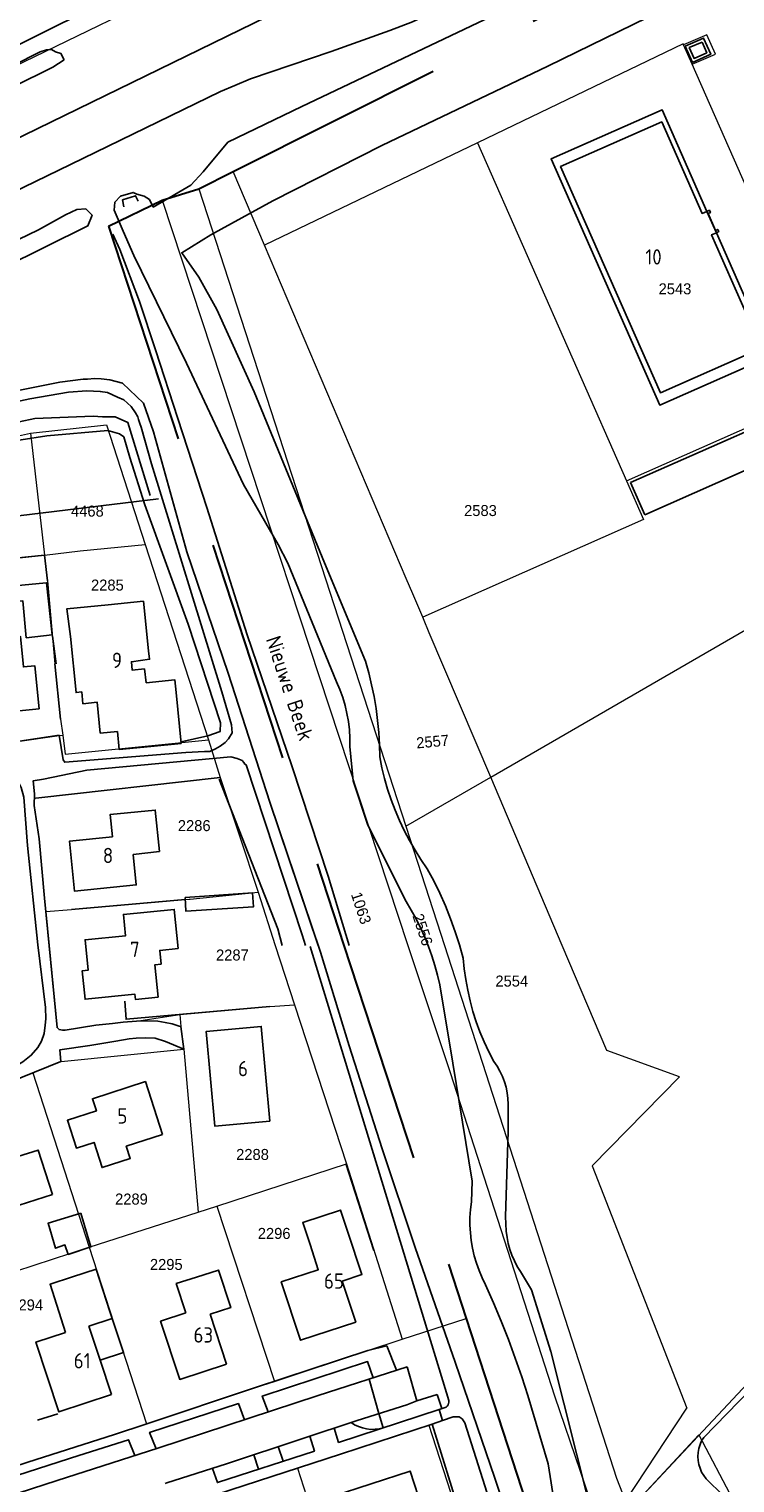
# Model space of a CAD drawing. Header units: metres. Extents: x 233874 to 239264, y 443832 to 448222.
# Tile 137 of 198: x 236683 to 236798, y 445912 to 446150. Entities that reach past the tile are written whole.
import ezdxf
from ezdxf.enums import TextEntityAlignment as Align

# ---------------------------------------------------------------- set-up
doc = ezdxf.new("R2010")
doc.units = ezdxf.units.M
doc.header["$MEASUREMENT"] = 0
doc.linetypes.add('DGN3', pattern=[54.868356, 36.578904, -18.289452])
for name, color, linetype in [('BIJGEBOUW', 4, 'Continuous'), ('DAKRAND', 4, 'Continuous'), ('DAKRAND-BYG', 4, 'Continuous'), ('Goud-kadastrale grenzen', 13, 'Continuous'), ('HEG', 253, 'Continuous'), ('HOOFDGEBOUW', 4, 'Continuous'), ('HOUTWAL', 253, 'Continuous'), ('HUISNUMMER', 253, 'Continuous'), ('INSTEEKSLOOT', 153, 'Continuous'), ('KANTVERH', 253, 'Continuous'), ('KNTOPENVERH', 253, 'Continuous'), ('KUNSTWERK', 253, 'Continuous'), ('MUUR', 253, 'Continuous'), ('OVERIGEAFSCH', 253, 'Continuous'), ('OVERVBOUW', 253, 'Continuous'), ('OVLIJNOBJ', 253, 'Continuous'), ('RASTER', 253, 'Continuous'), ('WATERLNAAM', 253, 'Continuous')]:
    doc.layers.add(name, color=color, linetype=linetype)
for name, color, linetype, lineweight in [('G01 kadestrale perceelsgrens', 73, 'Continuous', 0), ('G02 kadestrale sectiegrens', 73, 'DGN3', 30), ('Z01 perceelnummer', 73, 'Continuous', 13)]:
    doc.layers.add(name, color=color, linetype=linetype, lineweight=lineweight)
doc.styles.get("Standard").update_dxf_attribs({"font": 'iso.shx'})
doc.styles.add('Styledgn001', font='dgn001.shx')

# ---------------------------------------------------------------- blocks, each defined once
blk = doc.blocks.new('A$C1532452F')
at = {"layer": 'G01 kadestrale perceelsgrens'}
for p, q in [((236793.895, 446148.897), (236790.094, 446147.265)), ((236795.315, 446145.739), (236793.895, 446148.897)), ((236791.491, 446144.096), (236790.094, 446147.265)), ((236791.491, 446144.096), (236795.315, 446145.739)), ((236756.391, 446131.257), (236721.565, 446114.497)), ((236756.391, 446131.257), (236780.759, 446075.987)), ((236721.565, 446114.497), (236716.432, 446126.569)), ((236710.823, 446123.756), (236744.686, 446019.502)), ((236704.802, 446121.868), (236744.976, 446000)), ((236758.547, 446027.517), (236880.633, 446098.113)), ((236683.306, 446083.779), (236695.746, 446085.12)), ((236695.746, 446085.12), (236702.062, 446065.592)), ((236663.845, 446079.457), (236683.306, 446083.779)), ((236683.306, 446083.779), (236685.567, 446063.812)), ((236780.759, 446075.987), (236783.555, 446069.679)), ((236783.555, 446069.679), (236747.428, 446053.669)), ((236691.415, 446064.53), (236702.062, 446065.592)), ((236702.062, 446065.592), (236712.402, 446033.623)), ((236665.695, 446061.789), (236685.567, 446063.812)), ((236685.567, 446063.812), (236691.415, 446064.53)), ((236685.567, 446063.812), (236686.066, 446059.644)), ((236686.066, 446059.644), (236687.283, 446046.035)), ((236687.283, 446046.035), (236688.195, 446036.999)), ((236688.195, 446036.999), (236688.566, 446034.413)), ((236687.964, 446034.358), (236688.566, 446034.413)), ((236712.402, 446033.623), (236714.298, 446027.469)), ((236714.298, 446027.469), (236684.171, 446024.06)), ((236714.298, 446027.469), (236720.496, 446008.709)), ((236744.686, 446019.502), (236758.547, 446027.517)), ((236770.247, 446000), (236758.547, 446027.517)), ((236684.171, 446024.06), (236683.917, 446024.027)), ((236744.686, 446019.502), (236750.983, 446000)), ((236709.429, 446007.565), (236720.496, 446008.709)), ((236720.496, 446008.709), (236723.318, 446000)), ((236685.816, 446005.543), (236689.986, 446005.892)), ((236685.816, 446005.543), (236686.353, 446000)), ((236723.318, 446000), (236726.463, 445990.293)), ((236744.976, 446000), (236745.042, 445999.8)), ((236707.69, 445988.707), (236722.411, 445989.994)), ((236722.411, 445989.994), (236726.463, 445990.293)), ((236726.463, 445990.293), (236734.98, 445964.279)), ((236700.617, 445987.627), (236707.69, 445988.707)), ((236707.69, 445988.707), (236707.903, 445986.756)), ((236707.903, 445986.756), (236708.39, 445983.036)), ((236688.284, 445981.013), (236708.39, 445983.036)), ((236708.39, 445983.036), (236710.701, 445956.401)), ((236683.669, 445979.164), (236688.284, 445981.013)), ((236683.669, 445979.164), (236692.903, 445950.628)), ((236775.136, 445963.958), (236789.418, 445978.502)), ((236713.787, 445957.362), (236734.98, 445964.279)), ((236734.98, 445964.279), (236744.073, 445935.607)), ((236775.136, 445963.958), (236790.615, 445924.331)), ((236692.903, 445950.628), (236710.701, 445956.401)), ((236710.701, 445956.401), (236713.787, 445957.362)), ((236713.787, 445957.362), (236723.201, 445928.711)), ((236671.969, 445943.837), (236692.903, 445950.628)), ((236692.903, 445950.628), (236702.239, 445921.76)), ((236744.073, 445935.607), (236754.526, 445939.013)), ((236738.48, 445933.742), (236744.073, 445935.607)), ((236723.201, 445928.711), (236738.48, 445933.742)), ((236780.608, 445909.105), (236790.615, 445924.331)), ((236748.43, 445921.563), (236758.198, 445891.526)), ((236781.172, 445907.695), (236792.604, 445919.96)), ((236792.604, 445919.96), (236798.198, 445909.291)), ((236726.935, 445914.513), (236736.974, 445883.741))]:
    blk.add_line(p, q, dxfattribs=at)
at = {"layer": 'G01 kadestrale perceelsgrens', "flags": 128}
for points in [[(236389.621, 446000), (236394.594, 446002.56), (236417.433, 446014.369), (236479.709, 446044.945), (236535.146, 446072.132), (236671.665, 446139.442), (236797.763, 446200.557), (236838.356, 446219.946)], [(236790.094, 446147.265), (236790.017, 446147.439), (236756.391, 446131.257)], [(236780.759, 446075.987), (236814.859, 446091.098), (236791.491, 446144.096)], [(236747.428, 446053.669), (236745.803, 446057.491), (236744.728, 446060.02), (236721.565, 446114.497)], [(236758.547, 446027.517), (236748.506, 446051.133), (236747.533, 446053.422), (236747.428, 446053.669)], [(236668.674, 446032.044), (236674.1, 446032.593), (236680.795, 446033.306), (236687.964, 446034.358)], [(236688.566, 446034.413), (236688.966, 446031.254), (236712.402, 446033.623)], [(236683.917, 446024.027), (236683.87, 446022.906), (236684.695, 446017.415), (236685.605, 446007.722), (236685.816, 446005.543)], [(236689.986, 446005.892), (236709.254, 446007.547), (236709.429, 446007.565)], [(236686.353, 446000), (236687.654, 445986.571), (236687.96, 445986.23), (236688.51, 445986.144), (236688.957, 445986.155), (236693.964, 445986.971), (236696.695, 445987.235), (236698.432, 445987.426), (236700.617, 445987.627)], [(236745.042, 445999.8), (236751.924, 445979.198), (236760.2, 445953.568), (236768.962, 445926.358), (236777.364, 445901.677)], [(236750.983, 446000), (236779.108, 445912.894), (236780.608, 445909.105)], [(236789.418, 445978.502), (236777.544, 445982.838), (236770.247, 446000)], [(236663.187, 445970.906), (236677.588, 445976.727), (236683.669, 445979.164)], [(236702.239, 445921.76), (236720.063, 445927.678), (236723.201, 445928.711)], [(236681.348, 445914.995), (236682.881, 445915.493), (236697.006, 445920.011), (236702.141, 445921.727), (236702.239, 445921.76)], [(236726.935, 445914.513), (236734.008, 445916.815), (236748.43, 445921.563)], [(236710.44, 445909.133), (236713.713, 445910.209), (236726.935, 445914.513)]]:
    blk.add_lwpolyline(points, dxfattribs=at)
at = {"layer": 'G02 kadestrale sectiegrens'}
for p, q in [((236716.432, 446126.569), (236851.782, 446194.456)), ((236710.823, 446123.756), (236716.432, 446126.569)), ((236704.802, 446121.868), (236710.823, 446123.756)), ((236696.037, 446117.611), (236704.802, 446121.868)), ((236696.037, 446117.611), (236734.553, 446000)), ((236734.553, 446000), (236754.526, 445939.013)), ((236754.526, 445939.013), (236774.113, 445879.012))]:
    blk.add_line(p, q, dxfattribs=at)
at = {"layer": 'G02 kadestrale sectiegrens', "flags": 128}
blk.add_lwpolyline([(236598.072, 446071.305), (236617.115, 446079.622), (236696.037, 446117.611)], dxfattribs=at)
at = {"layer": 'G01 kadestrale perceelsgrens', "style": 'Styledgn001'}
for s, rotation, p in [('2557', 5.08984, (236749.042, 446033.342)), ('1063', 288.29008, (236737.366, 446006.11)), ('2556', 288.41683, (236747.424, 446002.589))]:
    blk.add_text(s, height=1.8, rotation=rotation, dxfattribs=at).set_placement(p, align=Align.MIDDLE_CENTER)
at = {"layer": 'Z01 perceelnummer', "linetype": 'Continuous', "lineweight": 13, "style": 'Styledgn001'}
for s, p in [('2543', (236788.676, 446107.382)), ('4468', (236692.597, 446071.03)), ('2583', (236756.871, 446071.121)), ('2285', (236695.865, 446058.931)), ('2286', (236710.067, 446019.591)), ('2287', (236716.308, 445998.435)), ('2554', (236761.991, 445994.172)), ('2288', (236719.596, 445965.816)), ('2289', (236699.802, 445958.523)), ('2296', (236723.136, 445952.9)), ('2295', (236705.497, 445947.826)), ('2294', (236682.674, 445941.203))]:
    blk.add_text(s, height=1.8, dxfattribs=at).set_placement(p, align=Align.MIDDLE_CENTER)

msp = doc.modelspace()

# ---------------------------------------------------------------- linework, layer by layer
at = {"layer": 'BIJGEBOUW'}
msp.add_lwpolyline([(236686.83, 446050.82), (236685.92, 446059.29), (236685.86, 446059.29), (236680.76, 446058.81), (236681, 446056.27), (236682.02, 446056.36), (236682.59, 446050.33), (236686.83, 446050.82)], dxfattribs=at)
at = {"layer": 'DAKRAND'}
msp.add_line((236696.29, 445940.14), (236696.66, 445939), dxfattribs=at)
for points in [[(236689.82, 446050.51), (236689.24, 446055.07), (236695.98, 446055.72)], [(236702.58, 446048.17), (236702.77, 446046.79), (236699.79, 446046.4), (236699.91, 446045.04), (236701.93, 446045.22), (236702.21, 446042.96), (236706.92, 446043.42), (236707.12, 446041.34)], [(236735.21, 445953.13), (236733.99, 445956.73), (236727.8, 445954.7), (236729, 445951.08)], [(236690.17, 445945.82), (236686.49, 445944.58), (236689.04, 445936.72)], [(236710.43, 445945.73), (236707.14, 445944.7), (236708.67, 445939.9)]]:
    msp.add_lwpolyline(points, dxfattribs=at)
at = {"layer": 'DAKRAND-BYG'}
for points in [[(236708.57, 446007.86), (236719.6, 446008.59), (236719.75, 446006.31), (236708.72, 446005.58), (236708.57, 446007.86)], [(236691.5, 445956.23), (236693.17, 445950.69), (236689.46, 445949.47), (236688.93, 445951.02), (236687.38, 445950.48), (236686.16, 445954.56), (236691.5, 445956.23)]]:
    msp.add_lwpolyline(points, dxfattribs=at)
at = {"layer": 'HEG'}
for p, q in [((236687.28, 446046.03), (236688.2, 446037)), ((236684.17, 446024.06), (236714.3, 446027.47)), ((236689.99, 446005.89), (236708.6, 446007.49)), ((236739.41, 445950.11), (236734.87, 445964.32))]:
    msp.add_line(p, q, dxfattribs=at)
msp.add_lwpolyline([(236658.86, 446061.08), (236685.57, 446063.81), (236686.07, 446059.64)], dxfattribs=at)
at = {"layer": 'HOOFDGEBOUW'}
for p, q in [((236700.06, 446014.89), (236704.4, 446015.34)), ((236715.33, 445931.53), (236712.65, 445939.67)), ((236696.66, 445939), (236692.86, 445937.75)), ((236694.7, 445932.16), (236692.86, 445937.75)), ((236696.55, 445926.54), (236694.7, 445932.16))]:
    msp.add_line(p, q, dxfattribs=at)
for points in [[(236793.11, 446147.74), (236793.88, 446145.99), (236791.79, 446145.05), (236791, 446146.83), (236793.11, 446147.74)], [(236793.91, 446120.05), (236793.12, 446119.7), (236786.52, 446134.68), (236769.97, 446127.38), (236786.3, 446090.38), (236802.83, 446097.68), (236794.66, 446116.22), (236795.45, 446116.56)], [(236795.45, 446116.56), (236795.84, 446116.74), (236795.68, 446117.1), (236795.31, 446116.94), (236794.1, 446119.69), (236794.46, 446119.86), (236794.3, 446120.22), (236793.91, 446120.05)], [(236695.98, 446055.72), (236701.76, 446056.3), (236702.58, 446048.17)], [(236684.7, 446038.72), (236684, 446045.73), (236682.15, 446045.54), (236681.66, 446050.5), (236678.31, 446050.16), (236675.76, 446052.22), (236671.01, 446046.34), (236671.43, 446042.23), (236672.55, 446042.34), (236672.92, 446038.64), (236678.06, 446039.16), (236678.17, 446038.06), (236684.7, 446038.72)], [(236689.82, 446050.51), (236690.74, 446041.36), (236691.67, 446041.45), (236691.86, 446039.52), (236694.2, 446039.76), (236694.71, 446034.73), (236697.52, 446035.01)], [(236702.97, 446032.54), (236707.93, 446033.03), (236707.12, 446041.34)], [(236697.52, 446035.01), (236697.8, 446032.02), (236702.97, 446032.54)], [(236704.4, 446015.34), (236703.7, 446022.14), (236696.32, 446021.39), (236696.69, 446017.76)], [(236696.69, 446017.76), (236689.67, 446017.04), (236690.51, 446008.85), (236700.58, 446009.89), (236700.06, 446014.89)], [(236707.45, 445999.49), (236706.81, 446005.88), (236698.5, 446005.06), (236698.84, 446001.58), (236692.23, 446000.92), (236692.73, 445995.96), (236691.76, 445995.87), (236692.22, 445991.21), (236700.36, 445992.02), (236700.44, 445991.18), (236704.17, 445991.55), (236703.64, 445996.84), (236704.66, 445996.94), (236704.44, 445999.19), (236707.45, 445999.49)], [(236722.43, 445971.28), (236721.02, 445986.75), (236712.02, 445985.93), (236713.43, 445970.46), (236722.43, 445971.28)], [(236704.88, 445969.08), (236702.08, 445977.73), (236693.42, 445974.93), (236694.06, 445972.95), (236689.33, 445971.42), (236690.81, 445966.86), (236693.68, 445967.79), (236695.01, 445963.68), (236699.6, 445965.17), (236698.95, 445967.16), (236704.88, 445969.08)], [(236686.9, 445959.28), (236684.55, 445966.53), (236681.25, 445965.46), (236679.34, 445971.37), (236670.41, 445968.48), (236673.5, 445958.94), (236680.29, 445961.13), (236681.46, 445957.52), (236686.9, 445959.28)], [(236729, 445951.08), (236730.36, 445946.97), (236724.31, 445944.98), (236727.46, 445935.42), (236736.48, 445938.4), (236734.28, 445945.09), (236737.5, 445946.16), (236735.21, 445953.13)], [(236696.29, 445940.14), (236694.04, 445947.07), (236690.17, 445945.82)], [(236712.65, 445939.67), (236716.04, 445940.78), (236714.02, 445946.91), (236710.43, 445945.73)], [(236708.67, 445939.9), (236704.57, 445938.55), (236707.7, 445929.02), (236715.33, 445931.53)], [(236689.04, 445936.72), (236684.19, 445935.12), (236687.95, 445923.71), (236696.55, 445926.54)], [(236740.51, 445898.67), (236749.43, 445901.57), (236745.38, 445914.03), (236732.61, 445909.88), (236736.66, 445897.41)]]:
    msp.add_lwpolyline(points, dxfattribs=at)
at = {"layer": 'HOUTWAL'}
for points in [[(236699.55, 446079.79), (236702, 446072.06), (236709.08, 446052.56), (236714.39, 446036.38), (236714.31, 446034.99), (236712.27, 446034.3), (236707.92, 446033.28)], [(236714.17, 446027.2), (236723.74, 446002.71), (236724.47, 446000)]]:
    msp.add_lwpolyline(points, dxfattribs=at)
at = {"layer": 'INSTEEKSLOOT'}
for points in [[(237081.75, 446302.88), (237088.61, 446306.17), (237101.09, 446311.58), (237102.26, 446312.05), (237102.98, 446312.86), (237103.2, 446313.76), (237102.52, 446314.7), (237102.01, 446314.84), (237099.4, 446313.76), (237065.93, 446298.72), (237033.12, 446282.87), (237026.53, 446279.6), (237013.8, 446273.28), (237000, 446266.78), (236958.31, 446247.12), (236930.23, 446234.09), (236924.64, 446231.32), (236901.93, 446220.59), (236840.42, 446191.44), (236783.04, 446163.6), (236768.6, 446156.7), (236727.68, 446137.19), (236715.56, 446131.34)], [(236738.1, 446046.47), (236731.36, 446062.55), (236719.85, 446090.51), (236713.76, 446104.02), (236710.8, 446109.27), (236708.04, 446113.29), (236712.79, 446116.19), (236722.93, 446121.75), (236740.76, 446130.83), (236767.87, 446143.8), (236786.53, 446152.92), (236811.83, 446165.43), (236864.45, 446190.08), (236911.52, 446213.88), (236954.16, 446235.03), (237010.85, 446263.09)], [(236688.82, 446144.83), (236688.26, 446145.86), (236687.37, 446146.15), (236686.75, 446146.52), (236685.89, 446146.47), (236684.86, 446146.12), (236683.88, 446145.67), (236671.67, 446139.44), (236574.68, 446091.65), (236528.7, 446068.95), (236528.11, 446068.09), (236528.49, 446067.42), (236529.17, 446066.83), (236529.46, 446065.92), (236597.05, 446099.08), (236686.96, 446143.64), (236688.82, 446144.83)], [(236715.56, 446131.34), (236711.54, 446126.54), (236709.51, 446124.35), (236703.36, 446120.76), (236702.74, 446122.01)], [(236700.18, 446112.83), (236698.44, 446116.8), (236696.97, 446120.22), (236697.08, 446121.53), (236698.02, 446122.51), (236700.07, 446123.15), (236700.68, 446122.86), (236701.89, 446122.56), (236702.74, 446122.01)], [(236621.04, 446082.95), (236657.87, 446100.48), (236692.67, 446117.69), (236693.36, 446119.44), (236692.32, 446120.48), (236690.88, 446120.38), (236689.01, 446119.5), (236684.6, 446117.04), (236651.13, 446100.91), (236636.99, 446094.26), (236607.01, 446079.49), (236590.37, 446070.99), (236577.18, 446064.7), (236536.11, 446044.42), (236517.12, 446034.76), (236513.15, 446031.01), (236510.49, 446013.97), (236512.55, 446014.17)], [(236700.18, 446112.83), (236708.83, 446095.25), (236718.15, 446075.4), (236723.79, 446065.56), (236725.35, 446062.52), (236733.34, 446043.09)], [(236738.1, 446046.47), (236738.62, 446044.57), (236739.08, 446042.64), (236739.47, 446040.7), (236739.79, 446038.74), (236740.05, 446036.78), (236740.23, 446034.81), (236740.34, 446032.84), (236740.39, 446030.86)], [(236733.34, 446043.09), (236733.88, 446041.84), (236734.34, 446040.56), (236734.73, 446039.26), (236735.04, 446037.94), (236735.27, 446036.6), (236735.43, 446035.26), (236735.51, 446033.9), (236735.51, 446032.54)], [(236735.51, 446032.54), (236736.07, 446026.92), (236738.43, 446019.68), (236744.71, 446007.17)], [(236740.39, 446030.86), (236740.75, 446029.07), (236741.18, 446027.29), (236741.69, 446025.54), (236742.27, 446023.81), (236742.91, 446022.1), (236743.63, 446020.42), (236744.41, 446018.78), (236745.26, 446017.16), (236746.17, 446015.58), (236747.14, 446014.04), (236748.18, 446012.53)], [(236748.18, 446012.53), (236749.23, 446010.54), (236750.22, 446008.52), (236751.13, 446006.45), (236751.97, 446004.36), (236752.74, 446002.25), (236753.44, 446000.1), (236754.06, 445997.94)], [(236744.71, 446007.17), (236745.56, 446005.77), (236746.35, 446004.33), (236747.09, 446002.87), (236747.76, 446001.37), (236748.38, 445999.85), (236748.94, 445998.31), (236749.43, 445996.74), (236749.87, 445995.16), (236750.24, 445993.56)], [(236754.06, 445997.94), (236754.22, 445996.17), (236754.46, 445994.41), (236754.78, 445992.66), (236755.17, 445990.92), (236755.63, 445989.21), (236756.17, 445987.51), (236756.78, 445985.85), (236757.47, 445984.21), (236758.22, 445982.6), (236759.05, 445981.02)], [(236750.24, 445993.56), (236752.38, 445980.76), (236755.49, 445961.43), (236755.39, 445958.06)], [(236759.05, 445981.02), (236759.58, 445980.25), (236760.05, 445979.44), (236760.45, 445978.59), (236760.79, 445977.71), (236761.05, 445976.81), (236761.24, 445975.89), (236761.36, 445974.96), (236761.4, 445974.02)], [(236761.4, 445974.02), (236761.39, 445969.59), (236760.97, 445955.66), (236761.09, 445953.25)], [(236755.39, 445958.06), (236755.24, 445956.8), (236755.16, 445955.53), (236755.16, 445954.26), (236755.23, 445952.99), (236755.37, 445951.73), (236755.58, 445950.48), (236755.86, 445949.24), (236756.22, 445948.02), (236756.64, 445946.83), (236757.13, 445945.65), (236757.69, 445944.51)], [(236761.09, 445953.25), (236761.22, 445952.25), (236761.42, 445951.26), (236761.69, 445950.29), (236762.02, 445949.34), (236762.42, 445948.41), (236762.88, 445947.51), (236763.4, 445946.65)], [(236763.4, 445946.65), (236765.23, 445943.67), (236768.38, 445933.6), (236774.77, 445908.22), (236777.11, 445894.66)], [(236757.69, 445944.51), (236758.99, 445941.55), (236760.24, 445938.57), (236761.43, 445935.56), (236762.56, 445932.52), (236763.63, 445929.47), (236764.63, 445926.39)], [(236764.63, 445926.39), (236767.93, 445915.2), (236771.04, 445895.5)]]:
    msp.add_lwpolyline(points, dxfattribs=at)
at = {"layer": 'KANTVERH'}
for p, q in [((236538.59, 446062.43), (236735.67, 446158.58)), ((236812.24, 446089.29), (236797.37, 446082.73)), ((236797.37, 446082.73), (236781.43, 446075.71)), ((236783.77, 446070.44), (236803.92, 446079.38)), ((236781.43, 446075.71), (236783.77, 446070.44)), ((236722.42, 446023.43), (236730.7, 445998.9)), ((236729.03, 445999.85), (236751.68, 445925.58)), ((236740.27, 445923.44), (236738.68, 445929.09)), ((236746.49, 445925.52), (236749.77, 445926.57)), ((236749.77, 445926.57), (236750.53, 445924.26)), ((236740.98, 445921.11), (236740.25, 445923.43)), ((236750.14, 445924.13), (236751.24, 445924.49)), ((236750.14, 445924.13), (236750.69, 445922.31)), ((236750.69, 445922.31), (236752.42, 445922.88)), ((236748.95, 445921.73), (236750.69, 445922.31)), ((236723.81, 445918.03), (236724.59, 445915.64)), ((236719.81, 445916.7), (236720.58, 445914.34))]:
    msp.add_line(p, q, dxfattribs=at)
for points in [[(236500.25, 446058.02), (236504.01, 446059.92), (236514.32, 446065.05), (236544.55, 446080.25), (236573.83, 446094.67), (236608.21, 446111.55), (236640.14, 446127.2), (236667.84, 446140.54), (236688.29, 446150.76), (236724.89, 446168.28), (236744.01, 446177.55), (236801.79, 446205.23), (236885.14, 446244.75), (236921.25, 446261.97), (236967.67, 446283.81), (236999.17, 446298.53), (237000, 446298.92), (237025.45, 446310.8), (237048.17, 446321.5), (237070.17, 446331.86), (237083.3, 446338.07), (237101.73, 446346.93), (237105.35, 446348.75)], [(236504.61, 446036.69), (236576.53, 446072.51), (236643.68, 446105.33), (236689.84, 446127.71), (236714.37, 446139.63), (236716.7, 446140.66), (236719.28, 446141.7), (236732.47, 446146.2), (236742.06, 446149.62), (236745.78, 446151.02), (236755.04, 446155.42), (236767.29, 446161.2), (236770.71, 446163.07), (236772.06, 446163.9), (236775.82, 446166.68), (236781.39, 446171.18), (236783.9, 446173.14), (236786.02, 446174.39), (236790.03, 446176.27), (236808.75, 446185.13), (236835.21, 446197.73), (236903.27, 446230.07)], [(236612.96, 446069.47), (236617.13, 446071.5), (236628.68, 446075.96), (236647.92, 446082.27), (236671.66, 446088.84), (236688.07, 446092.09), (236691.93, 446092.59), (236692.61, 446092.59), (236693.76, 446092.74), (236694.86, 446092.66), (236696.29, 446092.48), (236698.35, 446091.96), (236701.76, 446088.69), (236703.43, 446083.98), (236708.85, 446064.35), (236715.63, 446044.53), (236722.42, 446023.43), (236730.36, 446000)], [(236672.97, 446087.22), (236683.19, 446089.37), (236689.51, 446090.46), (236692.52, 446090.71), (236694.7, 446090.6), (236695.89, 446090.4), (236697.5, 446089.64), (236698.58, 446089.21), (236699.73, 446088.14), (236700.46, 446087.1), (236700.86, 446086.47)], [(236700.86, 446086.47), (236700.97, 446086.03), (236701.18, 446085.37), (236701.39, 446084.73), (236703.1, 446078.74), (236714.57, 446041.5), (236716.16, 446036.05), (236716.26, 446034.77), (236715.67, 446033.76), (236715.14, 446033.18), (236714.33, 446032.6), (236713.54, 446032.13), (236712.64, 446031.7), (236711.74, 446031.72), (236708.7, 446031.57), (236688.9, 446029.97), (236688.65, 446030.35), (236687.96, 446034.36), (236680.8, 446033.31)], [(236619.46, 446040.58), (236623.94, 446040.93), (236624.57, 446032.39), (236624.62, 446032.07), (236624.63, 446031), (236624.97, 446029.84), (236625.46, 446028.99), (236626.27, 446028.31), (236627.64, 446028.14), (236642.3, 446029.37), (236674.1, 446032.59), (236676.32, 446031.7), (236678.11, 446030.45), (236679.88, 446028.82), (236680.63, 446027.77), (236681.3, 446026.82), (236681.79, 446025.82), (236682.21, 446024.23), (236682.82, 446016.36), (236684.49, 446000.08)], [(236728.25, 446000), (236727.69, 446001.72), (236718.55, 446029.51), (236718.36, 446029.67), (236718.16, 446029.91), (236717.9, 446030.24), (236717.08, 446030.57), (236716.03, 446030.85), (236692.52, 446028.64), (236685.4, 446027.17), (236683.73, 446026.9), (236683.95, 446024.8), (236683.87, 446022.91), (236684.7, 446017.41), (236685.61, 446007.72)], [(236685.61, 446007.72), (236687.65, 445986.57), (236687.96, 445986.23), (236688.51, 445986.14), (236688.96, 445986.16), (236693.96, 445986.97), (236696.7, 445987.23), (236698.43, 445987.43), (236700.62, 445987.63), (236702.46, 445987.67), (236704.1, 445987.61), (236705.3, 445987.39), (236706.45, 445987.17), (236707.6, 445986.8), (236707.9, 445986.76), (236708.39, 445983.04), (236705.37, 445984.31), (236703.67, 445984.81), (236702.13, 445984.88), (236700.58, 445984.84), (236699.44, 445984.71), (236697.26, 445984.36), (236693, 445983.66), (236688.09, 445982.9), (236688.28, 445981.01), (236677.59, 445976.73)], [(236672.07, 445976.44), (236677.1, 445978.55), (236679.9, 445979.72), (236682.06, 445980.96), (236683.43, 445982.04), (236684.5, 445983.31), (236685.12, 445984.37), (236685.54, 445985.57), (236685.7, 445986.97), (236685.78, 445987.97), (236685.73, 445989.86), (236684.49, 446000.08)], [(236730.7, 445998.9), (236735.4, 445983.58), (236740.78, 445966.74), (236746.19, 445950.6), (236752.71, 445931.84), (236759.23, 445912.89), (236763.74, 445899.16)], [(236650.93, 445905.33), (236661.89, 445908.72), (236672.46, 445912.11), (236682.88, 445915.49), (236697.01, 445920.01), (236702.14, 445921.73), (236720.06, 445927.68), (236738.48, 445933.74), (236741.55, 445934.51), (236743.12, 445930.53)], [(236652.97, 445901.19), (236658.5, 445902.92), (236673.01, 445907.74), (236687.63, 445912.47), (236704.13, 445917.79), (236730.35, 445926.38), (236744.91, 445931.11)], [(236739.34, 445929.3), (236738.42, 445931.95), (236721.19, 445926.31), (236722.15, 445923.7)], [(236744.81, 445924.89), (236746.49, 445925.52), (236744.91, 445931.11)], [(236718.3, 445922.43), (236717.29, 445925.07), (236702.77, 445920.35), (236703.83, 445917.7)], [(236751.24, 445924.49), (236751.43, 445924.65), (236751.58, 445924.85), (236751.67, 445925.08), (236751.7, 445925.33), (236751.68, 445925.58)], [(236744.81, 445924.89), (236736.71, 445922.3), (236727.68, 445919.3), (236715.33, 445915.22), (236705.61, 445912.1), (236705.31, 445912)], [(236732.96, 445921.05), (236733.68, 445918.71), (236750.14, 445924.13)], [(236752.42, 445922.88), (236752.87, 445922.89), (236753.37, 445922.9), (236753.88, 445922.56), (236754.29, 445921.93), (236764.13, 445891.01), (236770.52, 445871.46), (236770.64, 445870.66), (236771.02, 445869.43), (236771.15, 445868.29), (236771.17, 445867.29), (236771.2, 445866.15), (236771.2, 445865.85), (236771.08, 445865), (236770.85, 445863.9), (236770.38, 445862.79), (236769.7, 445862.08), (236768.52, 445861.55)], [(236713.71, 445910.21), (236734.01, 445916.82), (236748.95, 445921.73)], [(236735.72, 445921.97), (236736.3, 445921.61), (236736.93, 445921.31), (236737.58, 445921.09), (236738.25, 445920.94), (236738.94, 445920.86), (236739.63, 445920.87), (236740.31, 445920.95), (236740.98, 445921.11)], [(236648.05, 445902.77), (236663.91, 445907.82), (236679.51, 445912.83), (236691.22, 445916.59), (236699.32, 445919.17), (236700.38, 445916.58)], [(236713.03, 445914.48), (236713.86, 445912.15), (236729.72, 445917.31), (236728.97, 445919.73)]]:
    msp.add_lwpolyline(points, dxfattribs=at)
at = {"layer": 'KNTOPENVERH'}
msp.add_lwpolyline([(236790.33, 446147.09), (236793.36, 446148.4), (236794.53, 446145.74), (236791.53, 446144.39), (236790.33, 446147.09)], dxfattribs=at)
at = {"layer": 'KUNSTWERK'}
msp.add_lwpolyline([(236700.89, 446121.74), (236700.48, 446122.6), (236698.34, 446121.91), (236698.53, 446120.79)], dxfattribs=at)
at = {"layer": 'MUUR'}
for p, q in [((236686.88, 446050.6), (236687.48, 446046.04)), ((236684.46, 445922.35), (236687.77, 445923.38))]:
    msp.add_line(p, q, dxfattribs=at)
at = {"layer": 'OVERIGEAFSCH'}
msp.add_lwpolyline([(236696.78, 446116.33), (236697.88, 446113.79), (236701.13, 446105.33), (236703.73, 446097.43), (236707.4, 446086.15), (236712.11, 446071.6), (236718.73, 446050.81), (236726.03, 446029.37), (236731.97, 446011.34), (236735.39, 446000)], dxfattribs=at)
at = {"layer": 'OVERVBOUW'}
for p, q in [((236795.45, 446116.56), (236793.91, 446120.05)), ((236696.66, 445939), (236698.51, 445933.41)), ((236698.51, 445933.41), (236694.7, 445932.16))]:
    msp.add_line(p, q, dxfattribs=at)
msp.add_lwpolyline([(236795.45, 446116.56), (236804.35, 446096.37), (236786.19, 446088.36), (236768.43, 446128.66), (236786.58, 446136.68), (236793.91, 446120.05)], dxfattribs=at)
at = {"layer": 'OVLIJNOBJ'}
for p, q in [((236777.42, 445903.69), (236806.06, 445934.29)), ((236812.89, 445894.31), (236794.23, 445912.31))]:
    msp.add_line(p, q, dxfattribs=at)
for points in [[(236699.55, 446079.79), (236698.55, 446083.16), (236697.83, 446083.64), (236695.95, 446084.19), (236685.95, 446083.35), (236677.52, 446082.03), (236668.9, 446081.18), (236663.85, 446079.46), (236663.91, 446080.47), (236664.1, 446082.25), (236665.37, 446083.23), (236681.45, 446085.65), (236684.01, 446086.17), (236693.54, 446086.56), (236695.06, 446086.47), (236697.13, 446086.47), (236699.23, 446085.54), (236702.87, 446073.59)], [(236600.18, 446047.32), (236603.51, 446050.7), (236608.62, 446055.75), (236612.67, 446059.08), (236615.76, 446060.94), (236618.21, 446062.44), (236620.68, 446063.05), (236623.55, 446063.97), (236632.57, 446065.38), (236660.63, 446067.74), (236704.25, 446073.01)], [(236793.38, 445919.55), (236812.39, 445939.04), (236834.34, 445960.2)], [(236794.23, 445912.31), (236793.77, 445912.78), (236793.37, 445913.31), (236793.03, 445913.88), (236792.77, 445914.49), (236792.58, 445915.12), (236792.46, 445915.77), (236792.42, 445916.43), (236792.46, 445917.09), (236792.58, 445917.74), (236792.77, 445918.38), (236793.04, 445918.98), (236793.38, 445919.55)]]:
    msp.add_lwpolyline(points, dxfattribs=at)
at = {"layer": 'RASTER'}
msp.add_line((236748.95, 445921.73), (236753.81, 445906.18), dxfattribs=at)
msp.add_lwpolyline([(236698.7, 445990.87), (236698.92, 445987.94), (236722.41, 445989.99)], dxfattribs=at)

# ---------------------------------------------------------------- block references
at = {"layer": 'Goud-kadastrale grenzen', "linetype": 'Continuous'}
msp.add_blockref('A$C1532452F', (0, 0), dxfattribs=at)

# ---------------------------------------------------------------- texts
at = {"layer": 'HUISNUMMER'}
for s, p in [('10', (236783.84, 446111.35)), ('9', (236696.61, 446045.38)), ('8', (236695.12, 446013.46)), ('7', (236699.57, 445998.11)), ('6', (236717.23, 445978.6)), ('5', (236697.5, 445970.86)), ('65', (236731.28, 445943.86)), ('63', (236709.95, 445935.04)), ('61', (236690.37, 445930.83))]:
    msp.add_text(s, height=2.5, dxfattribs=at).set_placement(p)
at = {"layer": 'WATERLNAAM'}
msp.add_text('Nieuwe Beek', height=2.5, rotation=288.3444, dxfattribs=at).set_placement((236721.72, 446050.09))

doc.saveas('drawing.dxf')
